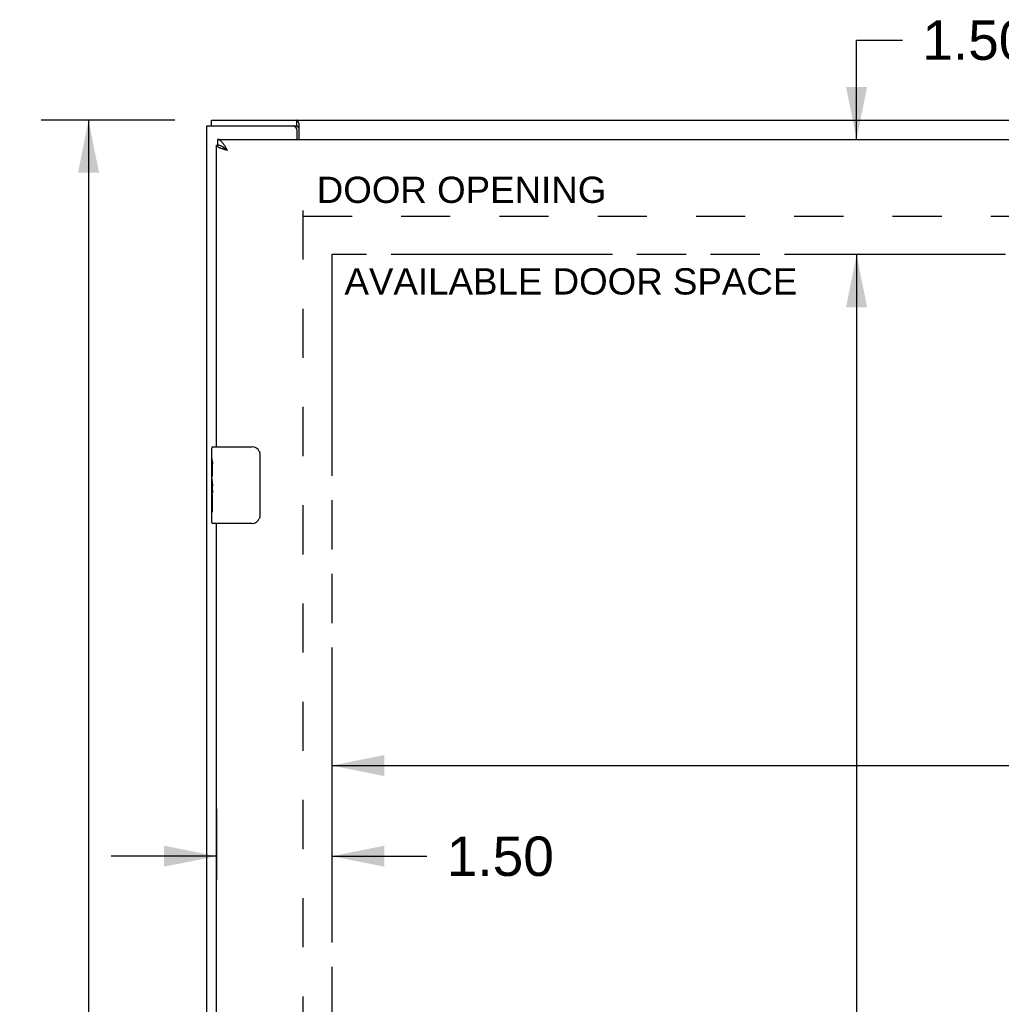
# Model space of a CAD drawing. Header units: inches. Extents: x 0 to 116, y 0 to 75.
# Tile 6 of 9: x 25 to 38, y 41 to 54. Entities that reach past the tile are written whole.
import ezdxf

# ---------------------------------------------------------------- set-up
doc = ezdxf.new("R2010")
doc.units = ezdxf.units.IN
doc.header["$LTSCALE"] = 6.394819
doc.header["$MEASUREMENT"] = 0
doc.linetypes.add('HIDDEN', pattern=[0.2, 0.1, -0.1])
doc.linetypes.add('PHANTOM', pattern=[0.8, 0.45, -0.05, 0.1, -0.05, 0.1, -0.05])
doc.layers.get('0').update_dxf_attribs({"linetype": 'CONTINUOUS'})
for name, color, linetype in [('02___PRT_ALL_AXES', 7, 'CONTINUOUS'), ('AVAILABLE_DOOR_SPACE', 7, 'CONTINUOUS'), ('DEFAULT_2', 8, 'HIDDEN'), ('DIMENSIONS', 7, 'CONTINUOUS')]:
    doc.layers.add(name, color=color, linetype=linetype)
doc.styles.get("Standard").update_dxf_attribs({"font": 'arial.ttf'})
doc.dimstyles.new('DIMSTYLE_1', dxfattribs={"dimtxt": 0.512953, "dimasz": 0.683938, "dimexe": 0.09, "dimexo": 0.07, "dimgap": 0.0375, "dimtad": 0, "dimtih": 1, "dimtoh": 1, "dimzin": 4, "dimdsep": 46, "dimtxsty": 'Standard', "dimblk": '_FILLED', "dimblk1": '_FILLED', "dimblk2": '_FILLED', "dimcen": 0.09, "dimazin": 1, "dimtfac": 1, "dimtdec": 3, "dimtofl": 0, "dimtmove": 0, "dimatfit": 3, "dimldrblk": '_FILLED', "dimfxl": 1, "dimtolj": 1, "dimtzin": 4, "dimarcsym": 0})

# ---------------------------------------------------------------- blocks, each defined once
blk = doc.blocks.new('_FILLED')
at = {"color": 0, "linetype": 'ByBlock'}
blk.add_solid([(0, 0), (-1, 0.2), (-1, -0.2)], dxfattribs=at)
blk = doc.blocks.new('*D6')
at = {"layer": 'DIMENSIONS', "color": 2, "linetype": 'Continuous'}
for p, q in [((27.202, 52.715), (25.463, 52.715)), ((26.078, 52.715), (26.078, 38.228)), ((26.078, 22.715), (26.078, 37.202)), ((27.202, 22.715), (25.463, 22.715))]:
    blk.add_line(p, q, dxfattribs=at)
at = {"layer": 'DIMENSIONS', "color": 2, "linetype": 'Continuous', "xscale": 0.6839378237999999, "yscale": 0.6839378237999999, "zscale": 0.6839378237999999}
for p, rotation in [((26.078, 52.715), 90), ((26.078, 22.715), 270)]:
    blk.add_blockref('_FILLED', p, dxfattribs=dict(at, rotation=rotation))
at = {"layer": 'DIMENSIONS', "color": 2, "linetype": 'Continuous', "insert": (26.078, 37.971), "char_height": 0.513, "width": 1.79248, "attachment_point": 2, "line_spacing_factor": 0.9}
blk.add_mtext('30.00', dxfattribs=at)
blk = doc.blocks.new('*D7')
at = {"layer": 'DIMENSIONS', "color": 2, "linetype": 'Continuous'}
for p, q in [((36.072, 52.465), (36.072, 53.758)), ((36.072, 53.758), (36.671, 53.758)), ((36.072, 50.965), (36.072, 49.597))]:
    blk.add_line(p, q, dxfattribs=at)
at = {"layer": 'DIMENSIONS', "color": 2, "linetype": 'Continuous', "xscale": 0.6839378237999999, "yscale": 0.6839378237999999, "zscale": 0.6839378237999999}
for p, rotation in [((36.072, 52.465), 270), ((36.072, 50.965), 90)]:
    blk.add_blockref('_FILLED', p, dxfattribs=dict(at, rotation=rotation))
at = {"layer": 'DIMENSIONS', "color": 2, "linetype": 'Continuous', "insert": (36.927, 54.014), "char_height": 0.513, "width": 1.39394, "attachment_point": 1, "line_spacing_factor": 0.9}
blk.add_mtext('1.50', dxfattribs=at)
blk = doc.blocks.new('*D9')
at = {"layer": 'DIMENSIONS', "color": 2, "linetype": 'Continuous'}
for p, q in [((36.072, 50.965), (36.072, 38.228)), ((36.072, 24.465), (36.072, 37.202))]:
    blk.add_line(p, q, dxfattribs=at)
at = {"layer": 'DIMENSIONS', "color": 2, "linetype": 'Continuous', "xscale": 0.6839378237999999, "yscale": 0.6839378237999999, "zscale": 0.6839378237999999}
for p, rotation in [((36.072, 50.965), 90), ((36.072, 24.465), 270)]:
    blk.add_blockref('_FILLED', p, dxfattribs=dict(at, rotation=rotation))
at = {"layer": 'DIMENSIONS', "color": 2, "linetype": 'Continuous', "insert": (36.072, 37.971), "char_height": 0.513, "width": 1.79248, "attachment_point": 2, "line_spacing_factor": 0.9}
blk.add_mtext('26.50', dxfattribs=at)
blk = doc.blocks.new('*D10')
at = {"layer": 'DIMENSIONS', "color": 2, "linetype": 'Continuous'}
for p, q in [((29.242, 44.93), (29.242, 43.231)), ((48.242, 44.93), (48.242, 43.231)), ((29.242, 44.314), (40.036, 44.314)), ((48.242, 44.314), (42.341, 44.314))]:
    blk.add_line(p, q, dxfattribs=at)
at = {"layer": 'DIMENSIONS', "color": 2, "linetype": 'Continuous', "xscale": 0.6839378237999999, "yscale": 0.6839378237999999, "zscale": 0.6839378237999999, "rotation": 180}
blk.add_blockref('_FILLED', (29.242, 44.314), dxfattribs=at)
at = {"layer": 'DIMENSIONS', "color": 2, "linetype": 'Continuous', "xscale": 0.6839378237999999, "yscale": 0.6839378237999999, "zscale": 0.6839378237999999}
blk.add_blockref('_FILLED', (48.242, 44.314), dxfattribs=at)
at = {"layer": 'DIMENSIONS', "color": 2, "linetype": 'Continuous', "insert": (41.188, 44.571), "char_height": 0.513, "width": 1.79248, "attachment_point": 2, "line_spacing_factor": 0.9}
blk.add_mtext('19.00', dxfattribs=at)
blk = doc.blocks.new('*D11')
at = {"layer": 'DIMENSIONS', "color": 2, "linetype": 'Continuous'}
for p, q in [((27.742, 43.749), (27.742, 42.825)), ((29.242, 43.231), (29.242, 42.518)), ((27.742, 43.134), (26.374, 43.134)), ((29.242, 43.134), (30.482, 43.134))]:
    blk.add_line(p, q, dxfattribs=at)
at = {"layer": 'DIMENSIONS', "color": 2, "linetype": 'Continuous', "xscale": 0.6839378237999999, "yscale": 0.6839378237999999, "zscale": 0.6839378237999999}
blk.add_blockref('_FILLED', (27.742, 43.134), dxfattribs=at)
at = {"layer": 'DIMENSIONS', "color": 2, "linetype": 'Continuous', "xscale": 0.6839378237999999, "yscale": 0.6839378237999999, "zscale": 0.6839378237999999, "rotation": 180}
blk.add_blockref('_FILLED', (29.242, 43.134), dxfattribs=at)
at = {"layer": 'DIMENSIONS', "color": 2, "linetype": 'Continuous', "insert": (30.739, 43.39), "char_height": 0.513, "width": 1.39394, "attachment_point": 1, "line_spacing_factor": 0.9}
blk.add_mtext('1.50', dxfattribs=at)

msp = doc.modelspace()

# ---------------------------------------------------------------- linework, layer by layer
at = {"color": 7, "linetype": 'Continuous'}
for p, q in [((27.68, 52.64), (27.68, 52.715)), ((28.789, 52.64), (28.789, 52.715)), ((28.732, 52.64), (28.789, 52.64)), ((27.755, 52.465), (27.755, 52.39)), ((27.742, 52.39), (27.755, 52.39)), ((27.697, 48.465), (28.207, 48.465)), ((28.307, 48.365), (28.307, 47.565)), ((27.682, 47.849), (27.682, 47.883)), ((27.682, 47.48), (27.682, 47.619)), ((28.207, 47.465), (27.697, 47.465))]:
    msp.add_line(p, q, dxfattribs=at)
at = {"color": 3, "linetype": 'Continuous'}
for p, q in [((27.68, 52.715), (51.554, 52.715)), ((28.811, 52.687), (28.808, 52.694)), ((27.617, 22.79), (27.617, 52.64)), ((27.617, 52.64), (28.732, 52.64)), ((28.792, 52.465), (28.792, 52.58)), ((28.819, 52.465), (28.819, 52.671)), ((27.755, 52.465), (51.354, 52.465))]:
    msp.add_line(p, q, dxfattribs=at)
for points in [[(28.808, 52.694), (28.807, 52.696), (28.806, 52.698), (28.805, 52.7), (28.804, 52.702), (28.803, 52.704), (28.802, 52.706), (28.801, 52.707), (28.8, 52.709), (28.798, 52.71), (28.797, 52.711), (28.796, 52.712), (28.795, 52.713), (28.794, 52.714), (28.793, 52.714), (28.792, 52.714), (28.791, 52.715), (28.789, 52.715)], [(28.819, 52.671), (28.818, 52.673), (28.817, 52.674), (28.816, 52.676), (28.815, 52.678), (28.814, 52.68), (28.813, 52.682), (28.812, 52.684), (28.811, 52.687)], [(27.849, 52.384), (27.843, 52.392), (27.838, 52.4), (27.832, 52.408), (27.827, 52.415), (27.821, 52.422), (27.816, 52.429), (27.81, 52.435), (27.805, 52.44), (27.799, 52.445), (27.794, 52.45), (27.788, 52.454), (27.783, 52.457), (27.777, 52.46), (27.772, 52.462), (27.766, 52.463), (27.761, 52.464), (27.755, 52.465)], [(27.82, 52.341), (27.812, 52.344), (27.805, 52.347), (27.798, 52.349), (27.791, 52.352), (27.785, 52.355), (27.779, 52.357), (27.773, 52.36), (27.768, 52.363), (27.763, 52.365), (27.759, 52.368), (27.755, 52.371), (27.752, 52.374), (27.749, 52.376), (27.747, 52.379), (27.745, 52.382), (27.743, 52.384), (27.743, 52.387), (27.742, 52.39)], [(27.887, 52.32), (27.87, 52.325), (27.861, 52.328), (27.853, 52.33), (27.844, 52.333), (27.836, 52.336), (27.828, 52.339), (27.82, 52.341)], [(27.887, 52.32), (27.882, 52.329), (27.876, 52.339), (27.871, 52.348), (27.865, 52.357), (27.86, 52.366), (27.854, 52.375), (27.849, 52.384)]]:
    msp.add_lwpolyline(points, dxfattribs=at)
at = {"color": 7, "linetype": 'Continuous'}
for points in [[(28.8, 52.632), (28.799, 52.633), (28.798, 52.635), (28.797, 52.636), (28.796, 52.637), (28.794, 52.638), (28.793, 52.639), (28.792, 52.639), (28.791, 52.639), (28.79, 52.64), (28.789, 52.64)], [(28.819, 52.619), (28.818, 52.619), (28.817, 52.619), (28.816, 52.619), (28.815, 52.619), (28.813, 52.619), (28.812, 52.619), (28.811, 52.62), (28.81, 52.621), (28.809, 52.621), (28.808, 52.622), (28.807, 52.623), (28.806, 52.624), (28.805, 52.625), (28.804, 52.627), (28.803, 52.628), (28.802, 52.629), (28.8, 52.632)], [(27.821, 52.369), (27.816, 52.372), (27.81, 52.375), (27.805, 52.378), (27.799, 52.38), (27.794, 52.382), (27.788, 52.384), (27.783, 52.386), (27.777, 52.387), (27.772, 52.388), (27.766, 52.389), (27.761, 52.39), (27.755, 52.39)], [(27.832, 52.362), (27.827, 52.366), (27.821, 52.369)], [(27.887, 52.32), (27.882, 52.323), (27.876, 52.327), (27.871, 52.33), (27.866, 52.334), (27.861, 52.337), (27.856, 52.341), (27.851, 52.344), (27.846, 52.348), (27.842, 52.351), (27.838, 52.355), (27.834, 52.358), (27.831, 52.362), (27.828, 52.365), (27.827, 52.365)], [(27.887, 52.32), (27.882, 52.324), (27.876, 52.329), (27.871, 52.333), (27.865, 52.338), (27.86, 52.342), (27.854, 52.346), (27.849, 52.351), (27.843, 52.355), (27.838, 52.359), (27.832, 52.362)], [(28.301, 48.401), (28.303, 48.395), (28.304, 48.389), (28.306, 48.383), (28.306, 48.377), (28.307, 48.371), (28.307, 48.365)], [(28.307, 47.565), (28.307, 47.558), (28.306, 47.552), (28.306, 47.546), (28.304, 47.54), (28.303, 47.534), (28.301, 47.529)]]:
    msp.add_lwpolyline(points, dxfattribs=at)
at = {"color": 3, "linetype": 'Continuous'}
msp.add_arc((28.732, 52.58), 0.06, 0, 90, dxfattribs=at)
at = {"color": 7, "linetype": 'Continuous'}
for centre, radius, start, end in [((27.697, 48.45), 0.015, 90, 180), ((28.207, 48.365), 0.1, 21.1999, 90), ((27.697, 47.48), 0.015, 180, 270), ((28.207, 47.565), 0.1, 270, 338.7946)]:
    msp.add_arc(centre, radius, start, end, dxfattribs=at)
at = {"layer": '02___PRT_ALL_AXES', "color": 3, "linetype": 'Continuous'}
for p, q in [((27.742, 48.465), (27.742, 52.39)), ((27.742, 27.965), (27.742, 47.465))]:
    msp.add_line(p, q, dxfattribs=at)
at = {"layer": '02___PRT_ALL_AXES', "color": 7, "linetype": 'Continuous'}
for p, q in [((27.682, 48.306), (27.682, 48.45)), ((27.682, 48.05), (27.682, 48.303)), ((27.691, 48.248), (27.682, 48.248)), ((27.692, 48.08), (27.692, 48.237)), ((27.682, 48.08), (27.692, 48.08)), ((27.682, 47.48), (27.682, 48.047)), ((27.685, 48.017), (27.682, 48.017)), ((27.685, 48.018), (27.687, 48)), ((27.692, 47.896), (27.692, 47.949)), ((27.682, 47.885), (27.692, 47.885)), ((27.682, 47.849), (27.692, 47.849)), ((27.692, 47.619), (27.692, 47.849)), ((27.682, 47.786), (27.692, 47.786)), ((27.682, 47.619), (27.692, 47.619))]:
    msp.add_line(p, q, dxfattribs=at)
for points in [[(27.682, 48.306), (27.683, 48.302), (27.683, 48.298), (27.684, 48.293), (27.685, 48.287), (27.686, 48.28), (27.688, 48.272), (27.689, 48.264), (27.69, 48.255)], [(27.69, 48.255), (27.691, 48.246), (27.692, 48.237)], [(27.682, 48.05), (27.683, 48.043), (27.683, 48.035), (27.684, 48.027), (27.685, 48.018)], [(27.687, 48), (27.688, 47.991), (27.69, 47.982), (27.69, 47.973), (27.691, 47.965), (27.692, 47.957), (27.692, 47.949)], [(27.692, 47.896), (27.692, 47.89), (27.692, 47.884), (27.691, 47.878), (27.69, 47.872), (27.69, 47.866), (27.689, 47.86)]]:
    msp.add_lwpolyline(points, dxfattribs=at)
msp.add_ellipse((27.882, 47.883), major_axis=(0.2, 0), ratio=0.432808, start_param=3.141593, end_param=3.403409, dxfattribs=at)
at = {"layer": 'AVAILABLE_DOOR_SPACE', "color": 4, "linetype": 'PHANTOM'}
for p, q in [((29.242, 50.965), (29.242, 24.465)), ((48.242, 50.965), (29.242, 50.965))]:
    msp.add_line(p, q, dxfattribs=at)
at = {"layer": 'DEFAULT_2', "color": 8, "linetype": 'HIDDEN'}
for p, q in [((28.867, 51.54), (28.867, 23.89)), ((28.867, 51.465), (50.367, 51.465))]:
    msp.add_line(p, q, dxfattribs=at)

# ---------------------------------------------------------------- texts
at = {"layer": 'DIMENSIONS', "color": 2, "linetype": 'Continuous', "char_height": 0.34197, "attachment_point": 2, "line_spacing_factor": 0.9}
for s, insert, width in [('DOOR OPENING', (30.932, 51.98), 3.76293), ('AVAILABLE DOOR SPACE', (32.355, 50.788), 5.88212)]:
    msp.add_mtext(s, dxfattribs=dict(at, insert=insert, width=width))

# ---------------------------------------------------------------- dimensions: what is measured, and where the dimension line sits
at = {"layer": 'DIMENSIONS', "color": 2, "linetype": 'Continuous'}
for base, p1, p2, angle, picture, middle in [((36.072, 50.965), (51.339, 52.465), (29.242, 50.965), 270, '*D7', (37.646, 53.755)), ((26.078, 22.715), (27.272, 52.715), (27.272, 22.715), 270, '*D6', (26.077, 37.712)), ((36.072, 50.965), (29.242, 24.465), (29.242, 50.965), 90, '*D9', (36.065, 37.712)), ((29.242, 44.314), (48.242, 43.161), (29.242, 43.161), 180, '*D10', (41.21, 44.311)), ((27.742, 43.134), (29.242, 42.448), (27.742, 43.819), 180, '*D11', (31.458, 43.131))]:
    dim = msp.add_linear_dim(base=base, p1=p1, p2=p2, angle=angle, dimstyle='DIMSTYLE_1', dxfattribs=at)
    dim.commit()
    dim.dimension.update_dxf_attribs({"geometry": picture, "text_midpoint": middle, "dimtype": 160})

doc.saveas('drawing.dxf')
